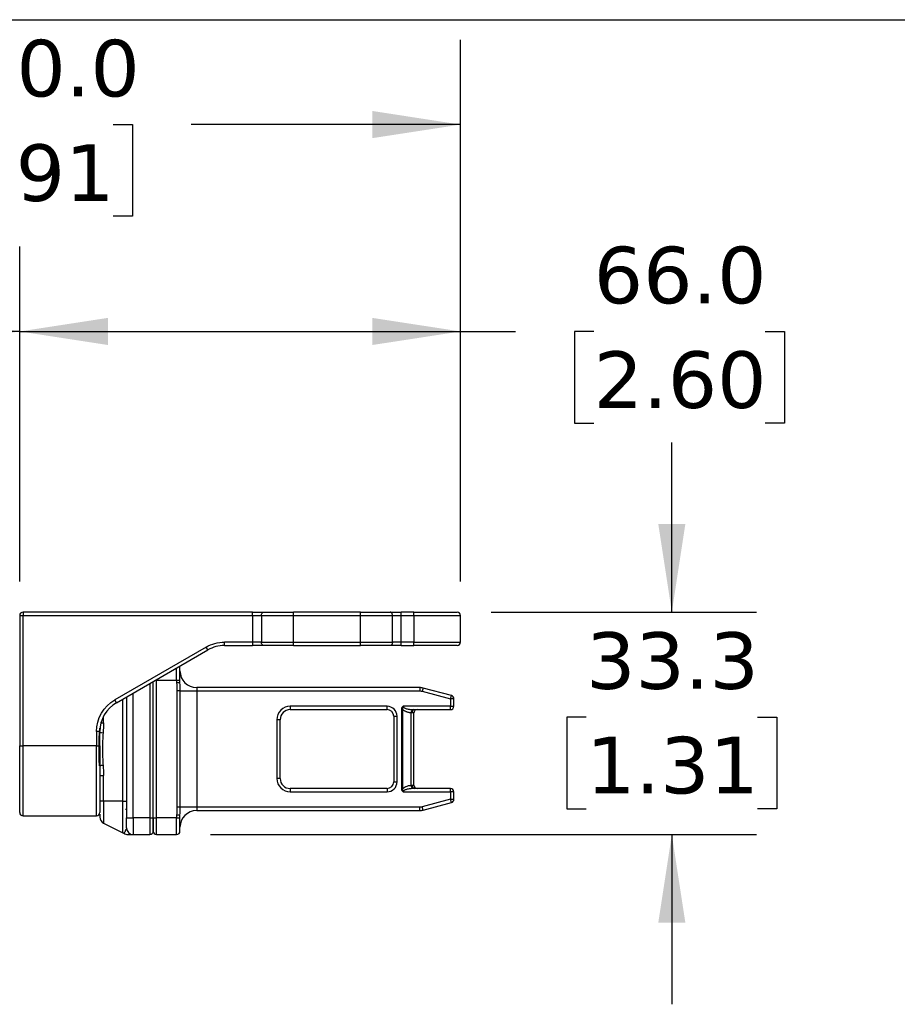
# Model space of a CAD drawing. Header units: millimetres. Extents: x 25 to 1092, y 25 to 838.
# Tile 70 of 81: x 700 to 832, y 691 to 838. Entities that reach past the tile are written whole.
import ezdxf

# ---------------------------------------------------------------- set-up
doc = ezdxf.new("R2010")
doc.units = ezdxf.units.MM
doc.header["$LTSCALE"] = 4
doc.linetypes.add('SLD-Solid', pattern=[0])
doc.layers.add('DIMENSIONS', color=140, linetype='SLD-Solid', lineweight=25)
doc.layers.add('TEXT', color=140, linetype='SLD-Solid', lineweight=25)
doc.styles.add('SLDTEXTSTYLE0', font='VERDANA.TTF')
doc.dimstyles.new('SLDDIMSTYLE1', dxfattribs={"dimtxt": 8.632031, "dimasz": 13.208, "dimexe": 0, "dimexo": 0.0625, "dimgap": 2.158008, "dimtad": 0, "dimtih": 1, "dimtoh": 1, "dimrnd": 1e-09, "dimzin": 4, "dimdsep": 46, "dimtxsty": 'SLDTEXTSTYLE0', "dimsah": 1, "dimcen": 0.09, "dimadec": 0, "dimazin": 1, "dimtfac": 1, "dimtofl": 0, "dimtmove": 0, "dimatfit": 3, "dimfxl": 0, "dimfrac": 2, "dimtolj": 1, "dimtzin": 12, "dimarcsym": 0})
doc.dimstyles.new('SLDDIMSTYLE2', dxfattribs={"dimtxt": 8.632031, "dimasz": 13.208, "dimexe": 0, "dimexo": 0.0625, "dimgap": 2.158008, "dimtad": 0, "dimtih": 1, "dimtoh": 1, "dimrnd": 1e-09, "dimzin": 12, "dimdsep": 46, "dimtxsty": 'SLDTEXTSTYLE0', "dimsah": 1, "dimcen": 0.09, "dimadec": 0, "dimazin": 3, "dimtfac": 1, "dimtmove": 0, "dimatfit": 0, "dimfxl": 0, "dimfrac": 2, "dimtolj": 1, "dimtzin": 12, "dimarcsym": 0})

# ---------------------------------------------------------------- blocks, each defined once
blk = doc.blocks.new('_D_16')
at = {"layer": 'DIMENSIONS'}
for p, q in [((616.16, 750.18), (616.16, 804.24)), ((700.16, 754.12), (700.16, 804.24)), ((616.16, 791.54), (636.08, 791.54)), ((647.77, 791.54), (644.87, 791.54)), ((644.87, 791.54), (644.87, 777.82)), ((673.42, 791.54), (676.32, 791.54)), ((676.32, 791.54), (676.32, 777.82)), ((700.16, 791.54), (685.12, 791.54)), ((644.87, 777.82), (647.77, 777.82)), ((676.32, 777.82), (673.42, 777.82))]:
    blk.add_line(p, q, dxfattribs=at)
for points in [[(616.16, 791.54), (629.37, 789.51), (629.37, 793.57)], [(700.16, 791.54), (686.95, 793.57), (686.95, 789.51)]]:
    blk.add_solid(points, dxfattribs=at)
at = {"layer": 'DIMENSIONS', "char_height": 8.467, "attachment_point": 1, "style": 'SLDTEXTSTYLE0'}
for s, insert in [('84.0', (647.77, 804.23)), ('3.31', (647.77, 788.57))]:
    blk.add_mtext(s, dxfattribs=dict(at, insert=insert))
blk = doc.blocks.new('_D_17')
at = {"layer": 'DIMENSIONS'}
for p, q in [((700.16, 754.12), (700.16, 804.24)), ((766.16, 754.12), (766.16, 804.24)), ((700.16, 791.54), (766.16, 791.54)), ((766.16, 791.54), (774.41, 791.54)), ((786.1, 791.54), (783.2, 791.54)), ((783.2, 791.54), (783.2, 777.82)), ((811.75, 791.54), (814.65, 791.54)), ((814.65, 791.54), (814.65, 777.82)), ((783.2, 777.82), (786.1, 777.82)), ((814.65, 777.82), (811.75, 777.82))]:
    blk.add_line(p, q, dxfattribs=at)
for points in [[(700.16, 791.54), (713.37, 789.51), (713.37, 793.57)], [(766.16, 791.54), (752.95, 793.57), (752.95, 789.51)]]:
    blk.add_solid(points, dxfattribs=at)
at = {"layer": 'DIMENSIONS', "char_height": 8.467, "attachment_point": 1, "style": 'SLDTEXTSTYLE0'}
for s, insert in [('66.0', (786.1, 804.23)), ('2.60', (786.1, 788.57))]:
    blk.add_mtext(s, dxfattribs=dict(at, insert=insert))
blk = doc.blocks.new('_D_18')
at = {"layer": 'DIMENSIONS'}
for p, q in [((797.79, 749.54), (797.79, 774.94)), ((770.74, 749.54), (810.49, 749.54)), ((784.96, 733.83), (782.06, 733.83)), ((782.06, 733.83), (782.06, 720.11)), ((810.61, 733.83), (813.51, 733.83)), ((813.51, 733.83), (813.51, 720.11)), ((782.06, 720.11), (784.96, 720.11)), ((813.51, 720.11), (810.61, 720.11)), ((728.74, 716.24), (810.49, 716.24)), ((797.79, 716.24), (797.79, 690.84))]:
    blk.add_line(p, q, dxfattribs=at)
for points in [[(797.79, 749.54), (799.82, 762.74), (795.76, 762.74)], [(797.79, 716.24), (795.76, 703.03), (799.82, 703.03)]]:
    blk.add_solid(points, dxfattribs=at)
at = {"layer": 'DIMENSIONS', "char_height": 8.467, "attachment_point": 1, "style": 'SLDTEXTSTYLE0'}
for s, insert in [('33.3', (784.96, 746.52)), ('1.31', (784.96, 730.87))]:
    blk.add_mtext(s, dxfattribs=dict(at, insert=insert))
blk = doc.blocks.new('_D_19')
at = {"layer": 'DIMENSIONS'}
for p, q in [((616.16, 734.12), (616.16, 835.2)), ((766.16, 754.12), (766.16, 835.2)), ((616.16, 822.5), (676.78, 822.5)), ((688.48, 822.5), (685.58, 822.5)), ((685.58, 822.5), (685.58, 808.78)), ((714.13, 822.5), (717.03, 822.5)), ((717.03, 822.5), (717.03, 808.78)), ((766.16, 822.5), (725.83, 822.5)), ((685.58, 808.78), (688.48, 808.78)), ((717.03, 808.78), (714.13, 808.78))]:
    blk.add_line(p, q, dxfattribs=at)
for points in [[(616.16, 822.5), (629.37, 820.47), (629.37, 824.54)], [(766.16, 822.5), (752.95, 824.54), (752.95, 820.47)]]:
    blk.add_solid(points, dxfattribs=at)
at = {"layer": 'DIMENSIONS', "char_height": 8.467, "attachment_point": 1, "style": 'SLDTEXTSTYLE0'}
for s, insert in [('150.0', (684.89, 835.19)), ('5.91', (688.48, 819.54))]:
    blk.add_mtext(s, dxfattribs=dict(at, insert=insert))

msp = doc.modelspace()

# ---------------------------------------------------------------- linework, layer by layer
for p, q in [((700.159, 749.036), (700.659, 749.036)), ((700.159, 749.036), (700.159, 729.536)), ((700.659, 749.536), (700.659, 749.036)), ((735.036, 749.536), (700.659, 749.536)), ((700.659, 729.536), (700.659, 749.036)), ((700.659, 749.036), (735.036, 749.036)), ((735.036, 749.036), (735.036, 749.536)), ((735.036, 749.036), (736.353, 749.036)), ((735.036, 749.036), (735.036, 745.036)), ((736.353, 749.036), (741.159, 749.036)), ((736.353, 749.036), (736.353, 745.036)), ((741.159, 749.036), (741.159, 749.536)), ((751.159, 749.536), (741.159, 749.536)), ((741.159, 749.036), (751.159, 749.036)), ((741.159, 745.036), (741.159, 749.036)), ((751.159, 749.036), (751.159, 749.536)), ((751.159, 749.036), (755.965, 749.036)), ((751.159, 745.036), (751.159, 749.036)), ((755.965, 745.036), (755.965, 749.036)), ((755.965, 749.036), (757.282, 749.036)), ((757.282, 749.036), (757.282, 749.536)), ((759.159, 749.536), (757.282, 749.536)), ((757.282, 745.036), (757.282, 749.036)), ((757.282, 749.036), (759.159, 749.036)), ((759.159, 749.036), (759.159, 749.536)), ((759.159, 749.036), (766.159, 749.036)), ((759.159, 749.036), (759.159, 745.036)), ((766.159, 745.036), (766.159, 749.036)), ((728.069, 744.299), (714.409, 736.412)), ((728.319, 743.866), (728.069, 744.299)), ((735.036, 745.036), (730.819, 745.036)), ((730.819, 744.536), (730.819, 745.036)), ((730.819, 744.536), (735.036, 744.536)), ((736.353, 745.036), (735.036, 745.036)), ((735.036, 745.036), (735.036, 744.536)), ((736.353, 745.036), (741.159, 745.036)), ((741.159, 744.536), (741.159, 745.036)), ((741.159, 745.036), (751.159, 745.036)), ((741.159, 744.536), (751.159, 744.536)), ((751.159, 745.036), (755.965, 745.036)), ((751.159, 744.536), (751.159, 745.036)), ((757.282, 745.036), (755.965, 745.036)), ((757.282, 744.536), (757.282, 745.036)), ((759.159, 745.036), (757.282, 745.036)), ((757.282, 744.536), (759.159, 744.536)), ((759.159, 745.036), (766.159, 745.036)), ((759.159, 744.536), (759.159, 745.036)), ((714.659, 735.979), (728.319, 743.866)), ((723.659, 739.336), (723.659, 741.175)), ((719.659, 738.866), (719.659, 718.736)), ((720.159, 718.736), (720.159, 739.154)), ((720.473, 739.336), (720.659, 739.336)), ((720.659, 739.336), (720.659, 739.443)), ((720.659, 739.336), (723.659, 739.336)), ((720.659, 718.736), (720.659, 739.336)), ((723.659, 739.336), (723.659, 738.935)), ((723.659, 739.336), (724.159, 739.336)), ((724.159, 738.935), (723.659, 738.935)), ((724.159, 738.935), (724.159, 739.336)), ((716.143, 736.836), (716.159, 736.836)), ((716.159, 736.845), (716.159, 718.736)), ((717.159, 718.736), (717.159, 737.422)), ((723.669, 737.736), (723.669, 720.336)), ((724.168, 737.736), (723.669, 737.736)), ((724.168, 720.336), (724.168, 737.736)), ((724.168, 737.736), (726.659, 737.736)), ((726.659, 738.236), (726.659, 737.736)), ((760.044, 738.236), (726.659, 738.236)), ((726.659, 737.736), (726.659, 720.336)), ((726.659, 737.736), (760.044, 737.736)), ((760.044, 738.236), (760.044, 737.736)), ((760.562, 738.168), (760.432, 737.685)), ((760.432, 737.685), (764.659, 736.552)), ((764.788, 737.035), (760.562, 738.168)), ((764.659, 736.552), (764.788, 737.035)), ((714.659, 735.979), (714.409, 736.412)), ((715.606, 721.236), (715.606, 736.526)), ((755.159, 735.436), (740.659, 735.436)), ((740.659, 735.436), (740.659, 734.936)), ((755.159, 734.936), (755.159, 735.436)), ((764.659, 735.436), (757.561, 735.436)), ((764.659, 736.552), (764.659, 735.436)), ((765.159, 736.552), (764.659, 736.552)), ((764.659, 734.936), (764.659, 735.436)), ((764.659, 735.436), (765.159, 735.436)), ((765.159, 735.436), (765.159, 736.552)), ((712.712, 732.975), (712.712, 733.934)), ((740.659, 734.936), (755.159, 734.936)), ((756.159, 733.936), (756.159, 724.136)), ((756.159, 733.936), (756.659, 733.936)), ((756.659, 724.136), (756.659, 733.936)), ((757.32, 734.96), (757.32, 723.112)), ((757.52, 734.96), (757.32, 734.96)), ((757.52, 723.112), (757.52, 734.96)), ((758.759, 723.622), (758.759, 734.449)), ((759.159, 734.436), (758.897, 734.436)), ((759.159, 723.636), (759.159, 734.436)), ((759.233, 734.936), (764.659, 734.936)), ((712.338, 732.975), (712.712, 732.975)), ((738.659, 733.436), (738.659, 724.636)), ((739.159, 733.436), (738.659, 733.436)), ((739.159, 724.636), (739.159, 733.436)), ((711.659, 731.649), (711.659, 729.536)), ((712.159, 731.649), (711.659, 731.649)), ((712.13, 732.169), (712.108, 731.549)), ((712.159, 729.536), (712.159, 731.649)), ((700.159, 729.536), (700.659, 729.536)), ((711.659, 729.536), (700.659, 729.536)), ((700.659, 719.036), (700.659, 729.536)), ((711.659, 729.536), (712.159, 729.536)), ((711.659, 719.036), (711.659, 729.536)), ((712.159, 725.096), (712.712, 725.096)), ((712.712, 721.236), (712.712, 725.096)), ((739.159, 724.636), (738.659, 724.636)), ((756.159, 724.136), (756.659, 724.136)), ((758.897, 723.636), (759.159, 723.636)), ((740.659, 723.136), (740.659, 722.636)), ((755.159, 723.136), (740.659, 723.136)), ((740.659, 722.636), (755.159, 722.636)), ((755.159, 723.136), (755.159, 722.636)), ((757.52, 723.112), (757.32, 723.112)), ((757.561, 722.636), (764.659, 722.636)), ((764.659, 723.136), (759.233, 723.136)), ((764.659, 722.636), (764.659, 723.136)), ((764.659, 722.636), (764.659, 721.519)), ((765.159, 722.636), (764.659, 722.636)), ((765.159, 721.519), (765.159, 722.636)), ((712.712, 721.236), (712.159, 721.236)), ((712.712, 721.236), (712.712, 717.959)), ((715.606, 721.236), (712.712, 721.236)), ((715.606, 721.236), (716.159, 721.236)), ((715.606, 716.512), (715.606, 721.236)), ((764.659, 721.519), (760.432, 720.387)), ((760.562, 719.904), (764.788, 721.036)), ((764.788, 721.036), (764.659, 721.519)), ((764.659, 721.519), (765.159, 721.519)), ((716.009, 720.036), (716.159, 720.036)), ((724.168, 720.336), (723.669, 720.336)), ((726.659, 720.336), (724.168, 720.336)), ((726.659, 720.336), (726.659, 719.836)), ((760.044, 720.336), (726.659, 720.336)), ((726.659, 719.836), (760.044, 719.836)), ((760.044, 719.836), (760.044, 720.336)), ((760.562, 719.904), (760.432, 720.387)), ((700.659, 719.036), (711.659, 719.036)), ((712.712, 717.959), (715.606, 716.512)), ((716.159, 718.736), (717.159, 718.736)), ((717.159, 718.736), (717.159, 716.236)), ((719.659, 718.736), (717.159, 718.736)), ((719.659, 718.736), (719.659, 716.236)), ((719.659, 718.736), (720.159, 718.736)), ((720.159, 718.736), (720.659, 718.736)), ((723.659, 718.736), (720.659, 718.736)), ((720.659, 716.236), (720.659, 718.736)), ((723.659, 719.137), (723.659, 718.736)), ((724.159, 719.137), (723.659, 719.137)), ((723.659, 718.736), (724.159, 718.736)), ((723.659, 716.236), (723.659, 718.736)), ((724.159, 718.736), (724.159, 719.137)), ((715.757, 716.437), (715.776, 716.458)), ((715.804, 716.493), (715.784, 716.47)), ((717.159, 716.236), (719.659, 716.236)), ((720.659, 716.236), (723.659, 716.236))]:
    msp.add_line(p, q)
at = {"flags": 128}
for points in [[(736.353, 749.036), (736.359, 749.133), (736.378, 749.227), (736.408, 749.313), (736.449, 749.389), (736.499, 749.451), (736.556, 749.498), (736.618, 749.526), (736.682, 749.536)], [(755.965, 749.036), (755.959, 749.133), (755.94, 749.227), (755.91, 749.313), (755.869, 749.389), (755.819, 749.451), (755.762, 749.498), (755.7, 749.526), (755.636, 749.536)], [(736.682, 744.536), (736.618, 744.545), (736.556, 744.574), (736.499, 744.62), (736.449, 744.682), (736.408, 744.758), (736.378, 744.844), (736.359, 744.938), (736.353, 745.036)], [(755.965, 745.036), (755.959, 744.938), (755.94, 744.844), (755.91, 744.758), (755.869, 744.682), (755.819, 744.62), (755.762, 744.574), (755.7, 744.545), (755.636, 744.536)], [(724.159, 741.336), (724.149, 741.433), (724.144, 741.455)]]:
    msp.add_lwpolyline(points, dxfattribs=at)
for centre, radius, start, end in [((700.659, 749.036), 0.5, 90, 180), ((765.659, 749.036), 0.5, 0, 90), ((730.819, 739.536), 5, 90, 120), ((765.659, 745.036), 0.5, 270, 0), ((726.659, 740.736), 2.5, 180, 270), ((760.044, 736.236), 2, 75, 90), ((764.659, 736.552), 0.5, 0, 75), ((717.159, 731.649), 5, 120, 180), ((764.659, 735.436), 0.5, 270, 0), ((740.659, 733.436), 1.5, 90, 180), ((755.159, 733.936), 1, 0, 90), ((759.304, 734.483), 0.547, 122.73226, 183.5106), ((759.335, 734.504), 0.443, 103.26346, 188.87845), ((759.659, 734.436), 0.5, 90, 180), ((713.307, 738.735), 7.288, 260.93437, 264.75448), ((713.008, 721.865), 4.744, 94.43203, 100.92612), ((740.659, 724.636), 1.5, 180, 270), ((755.159, 724.136), 1, 270, 0), ((759.304, 723.589), 0.547, 176.4894, 237.26774), ((759.335, 723.567), 0.443, 171.12155, 256.73654), ((759.659, 723.636), 0.5, 180, 270), ((764.659, 722.636), 0.5, 0, 90), ((764.659, 721.519), 0.5, 285, 0), ((700.659, 719.536), 0.5, 180, 270), ((711.659, 719.536), 0.5, 270, 0), ((726.659, 717.336), 2.5, 90, 180), ((760.044, 721.836), 2, 270, 285), ((713.159, 718.854), 1, 180, 243.43495), ((715.159, 715.618), 1, 53.73598, 63.43495), ((717.159, 717.236), 1, 180, 270), ((719.659, 716.736), 0.5, 270, 0), ((720.659, 716.736), 0.5, 180, 270), ((723.659, 716.736), 0.5, 270, 0)]:
    msp.add_arc(centre, radius, start, end)
for points in [[(735.036, 749.536), (735.641, 749.536), (736.226, 749.536), (736.682, 749.536)], [(736.682, 749.536), (737.921, 749.536), (739.512, 749.536), (741.159, 749.536)], [(751.159, 749.536), (752.806, 749.536), (754.396, 749.536), (755.636, 749.536)], [(755.636, 749.536), (756.092, 749.536), (756.676, 749.536), (757.282, 749.536)], [(728.069, 744.299), (728.905, 744.782), (729.854, 745.036), (730.819, 745.036)], [(741.159, 744.536), (739.512, 744.536), (737.921, 744.536), (736.682, 744.536)], [(755.636, 744.536), (754.396, 744.536), (752.806, 744.536), (751.159, 744.536)], [(724.159, 739.336), (724.159, 740.439), (724.159, 741.336), (724.159, 741.336)], [(723.659, 738.935), (723.659, 738.535), (723.669, 738.135), (723.669, 737.736)], [(724.168, 737.736), (724.168, 738.142), (724.159, 738.546), (724.159, 738.935)], [(760.044, 737.736), (760.175, 737.736), (760.306, 737.718), (760.432, 737.685)], [(711.659, 731.649), (711.659, 733.614), (712.707, 735.43), (714.409, 736.412)], [(756.659, 733.936), (756.659, 734.764), (755.987, 735.436), (755.159, 735.436)], [(712.712, 732.975), (712.712, 732.474), (712.681, 731.975), (712.641, 731.477)], [(712.641, 726.594), (712.681, 726.096), (712.712, 725.597), (712.712, 725.096)], [(738.659, 724.636), (738.659, 723.532), (739.555, 722.636), (740.659, 722.636)], [(723.669, 720.336), (723.669, 719.936), (723.659, 719.536), (723.659, 719.137)], [(724.159, 719.137), (724.159, 719.525), (724.168, 719.93), (724.168, 720.336)], [(760.432, 720.387), (760.306, 720.353), (760.175, 720.336), (760.044, 720.336)], [(716.159, 717.236), (716.159, 717.236), (716.159, 717.908), (716.159, 718.736)], [(720.159, 718.736), (720.159, 717.632), (720.159, 716.736), (720.159, 716.736)], [(724.159, 716.736), (724.159, 716.736), (724.159, 717.632), (724.159, 718.736)]]:
    msp.add_open_spline(points, degree=3)
for points, knots in [([(759.159, 749.536), (760.883, 749.536), (762.536, 749.536), (764.974, 749.536), (765.659, 749.536), (765.659, 749.536)], [0, 0, 0, 0, 0.5, 0.5, 1, 1, 1, 1]), ([(736.682, 744.536), (736.644, 744.536), (736.567, 744.536), (736.446, 744.536), (736.32, 744.536), (736.19, 744.536), (736.055, 744.536), (735.87, 744.536), (735.631, 744.536), (735.336, 744.536), (735.136, 744.536), (735.036, 744.536)], [0, 0, 0, 0, 0.0838127, 0.1670394, 0.2499799, 0.3329371, 0.4162138, 0.5001092, 0.6670773, 0.8328992, 1, 1, 1, 1]), ([(757.282, 744.536), (757.232, 744.536), (757.132, 744.536), (756.982, 744.536), (756.835, 744.536), (756.689, 744.536), (756.544, 744.536), (756.355, 744.536), (756.127, 744.536), (755.868, 744.536), (755.713, 744.536), (755.636, 744.536)], [0, 0, 0, 0, 0.0838127, 0.1670394, 0.2499799, 0.3329371, 0.4162138, 0.5001092, 0.6670773, 0.8328992, 1, 1, 1, 1]), ([(765.659, 744.536), (765.659, 744.536), (764.974, 744.536), (762.536, 744.536), (760.883, 744.536), (759.159, 744.536)], [0, 0, 0, 0, 0.5, 0.5, 1, 1, 1, 1]), ([(740.659, 735.436), (740.129, 735.436), (739.62, 735.225), (738.87, 734.475), (738.659, 733.966), (738.659, 733.436)], [0, 0, 0, 0, 0.5, 0.5, 1, 1, 1, 1]), ([(757.561, 735.436), (757.516, 735.42), (757.478, 735.389), (757.416, 735.318), (757.392, 735.277), (757.335, 735.148), (757.32, 735.053), (757.32, 734.96)], [0, 0, 0, 0, 0.25, 0.25, 0.5, 0.5, 1, 1, 1, 1]), ([(757.52, 734.96), (757.502, 735.031), (757.493, 735.105), (757.5, 735.217), (757.506, 735.255), (757.521, 735.313), (757.527, 735.333), (757.541, 735.377), (757.549, 735.399), (757.561, 735.436)], [0, 0, 0, 0, 0.5, 0.5, 0.75, 0.75, 0.875, 0.875, 1, 1, 1, 1]), ([(757.561, 735.436), (757.562, 735.424), (757.563, 735.401), (757.576, 735.367), (757.597, 735.333), (757.625, 735.299), (757.686, 735.245), (757.801, 735.177), (757.979, 735.106), (758.202, 735.044), (758.446, 734.997), (758.721, 734.961), (758.906, 734.949), (759.009, 734.942)], [0, 0, 0, 0, 0.0204786, 0.0421236, 0.0658617, 0.0924014, 0.1222522, 0.2163852, 0.3397917, 0.4794929, 0.6508485, 0.8065659, 1, 1, 1, 1]), ([(758.759, 734.449), (758.707, 734.455), (758.605, 734.466), (758.455, 734.493), (758.31, 734.528), (758.171, 734.57), (758.028, 734.623), (757.885, 734.689), (757.747, 734.769), (757.624, 734.857), (757.554, 734.926), (757.52, 734.96)], [0, 0, 0, 0, 0.11682652, 0.2302295, 0.34048253, 0.44788333, 0.55275386, 0.67734275, 0.79270743, 0.89984534, 1, 1, 1, 1]), ([(758.897, 734.436), (758.877, 734.436), (758.834, 734.438), (758.785, 734.445), (758.759, 734.449)], [0, 0, 0, 0, 0.45649984, 1, 1, 1, 1]), ([(759.009, 734.942), (759.048, 734.941), (759.124, 734.937), (759.198, 734.936), (759.233, 734.936)], [0, 0, 0, 0, 0.51460284, 1, 1, 1, 1]), ([(712.108, 726.523), (712.085, 726.949), (712.074, 727.368), (712.061, 728.203), (712.058, 728.619), (712.058, 729.451), (712.061, 729.866), (712.074, 730.703), (712.085, 731.123), (712.108, 731.549)], [0, 0, 0, 0, 0.25, 0.25, 0.5, 0.5, 0.75, 0.75, 1, 1, 1, 1]), ([(712.641, 731.477), (712.575, 730.665), (712.551, 729.849), (712.551, 728.221), (712.575, 727.407), (712.641, 726.594)], [0, 0, 0, 0, 0.5, 0.5, 1, 1, 1, 1]), ([(700.159, 719.536), (700.159, 719.536), (700.159, 720.589), (700.159, 724.34), (700.159, 726.884), (700.159, 729.536)], [0, 0, 0, 0, 0.5, 0.5, 1, 1, 1, 1]), ([(712.159, 729.536), (712.159, 729.434), (712.159, 729.23), (712.159, 728.926), (712.159, 728.622), (712.159, 728.319), (712.159, 728.017), (712.159, 727.498), (712.159, 726.768), (712.159, 725.836), (712.159, 724.928), (712.159, 723.752), (712.159, 722.414), (712.159, 721.328), (712.159, 720.641), (712.159, 720.228), (712.159, 719.91), (712.159, 719.715), (712.159, 719.604), (712.159, 719.546), (712.159, 719.539), (712.159, 719.536)], [0, 0, 0, 0, 0.0194533, 0.0388722, 0.0582749, 0.0776795, 0.0971041, 0.1165667, 0.1783135, 0.2400936, 0.3044146, 0.3687691, 0.5000067, 0.6312443, 0.6955653, 0.7599198, 0.8216665, 0.8834467, 0.9223145, 0.9611172, 1, 1, 1, 1]), ([(755.159, 722.636), (755.557, 722.636), (755.938, 722.794), (756.501, 723.356), (756.659, 723.738), (756.659, 724.136)], [0, 0, 0, 0, 0.5, 0.5, 1, 1, 1, 1]), ([(757.52, 723.112), (757.542, 723.134), (757.587, 723.18), (757.663, 723.242), (757.745, 723.3), (757.836, 723.354), (757.933, 723.405), (758.075, 723.468), (758.265, 723.533), (758.506, 723.592), (758.673, 723.612), (758.759, 723.622)], [0, 0, 0, 0, 0.0660147, 0.1349545, 0.2072273, 0.2831875, 0.3631404, 0.4473479, 0.6233025, 0.8070591, 1, 1, 1, 1]), ([(758.759, 723.622), (758.785, 723.626), (758.834, 723.633), (758.877, 723.635), (758.897, 723.636)], [0, 0, 0, 0, 0.54350016, 1, 1, 1, 1]), ([(757.32, 723.112), (757.32, 723.018), (757.335, 722.924), (757.392, 722.794), (757.416, 722.753), (757.478, 722.682), (757.516, 722.651), (757.561, 722.636)], [0, 0, 0, 0, 0.5, 0.5, 0.75, 0.75, 1, 1, 1, 1]), ([(757.561, 722.636), (757.549, 722.672), (757.541, 722.695), (757.527, 722.738), (757.521, 722.758), (757.506, 722.817), (757.5, 722.854), (757.493, 722.967), (757.502, 723.04), (757.52, 723.112)], [0, 0, 0, 0, 0.125, 0.125, 0.25, 0.25, 0.5, 0.5, 1, 1, 1, 1]), ([(759.009, 723.129), (758.938, 723.125), (758.806, 723.117), (758.621, 723.097), (758.417, 723.069), (758.202, 723.027), (757.979, 722.965), (757.801, 722.895), (757.677, 722.822), (757.606, 722.753), (757.568, 722.696), (757.563, 722.655), (757.561, 722.636)], [0, 0, 0, 0, 0.1331792, 0.2495979, 0.3492696, 0.5206498, 0.6604115, 0.7838362, 0.8780105, 0.9258472, 0.9654115, 1, 1, 1, 1]), ([(759.233, 723.136), (759.198, 723.135), (759.124, 723.134), (759.048, 723.131), (759.009, 723.129)], [0, 0, 0, 0, 0.48539716, 1, 1, 1, 1]), ([(712.159, 719.304), (712.159, 719.284), (712.159, 719.159), (712.159, 718.942), (712.159, 718.889), (712.159, 718.854)], [0, 0, 0, 0, 0.06412341, 0.39377979, 1, 1, 1, 1]), ([(720.159, 716.736), (720.159, 716.736), (720.159, 716.738), (720.159, 716.75), (720.159, 716.769), (720.159, 716.797), (720.159, 716.832), (720.159, 716.907), (720.159, 717.052), (720.159, 717.312), (720.159, 717.629), (720.159, 717.948), (720.159, 718.237), (720.159, 718.484), (720.159, 718.652), (720.159, 718.736)], [0, 0, 0, 0, 0.0402761, 0.0802426, 0.1200582, 0.159883, 0.1998773, 0.2401994, 0.3700431, 0.5000574, 0.6299012, 0.7599156, 0.8401208, 0.919721, 1, 1, 1, 1]), ([(715.748, 716.433), (715.842, 716.378), (716.031, 716.265), (716.266, 716.246), (716.384, 716.236)], [0, 0, 0, 0, 0.4970167, 1, 1, 1, 1]), ([(716.159, 717.236), (716.066, 716.988), (715.909, 716.569), (715.834, 716.515), (715.804, 716.493)], [0, 0, 0, 0, 0.5924133, 1, 1, 1, 1]), ([(716.386, 716.236), (716.387, 716.236), (716.395, 716.236), (716.449, 716.236), (716.515, 716.236), (716.603, 716.236), (716.742, 716.236), (716.936, 716.236), (717.118, 716.236), (717.146, 716.236), (717.159, 716.236)], [0, 0, 0, 0, 0.0067537, 0.0844401, 0.1723658, 0.2369992, 0.3384821, 0.5634685, 0.7868571, 1, 1, 1, 1])]:
    msp.add_open_spline(points, degree=3, knots=knots)
at = {"layer": 'TEXT'}
msp.add_line((25.4, 838.2), (1092.2, 838.2), dxfattribs=at)

# ---------------------------------------------------------------- dimensions: what is measured, and where the dimension line sits
at = {"layer": 'DIMENSIONS'}
for base, p1, p2, picture, middle in [((616.159, 822.504), (766.159, 749.036), (616.159, 729.036), '_D_19', (701.304, 822.504)), ((700.159, 791.54), (616.159, 745.103), (700.159, 749.036), '_D_16', (660.599, 791.54)), ((766.159, 791.54), (700.159, 749.036), (766.159, 749.036), '_D_17', (798.928, 791.54))]:
    dim = msp.add_linear_dim(base=base, p1=p1, p2=p2, dimstyle='SLDDIMSTYLE1', dxfattribs=at)
    dim.commit()
    dim.dimension.update_dxf_attribs({"geometry": picture, "text_midpoint": middle, "dimtype": 160})
dim = msp.add_linear_dim(base=(797.787, 716.236), p1=(765.659, 749.536), p2=(723.659, 716.236), angle=90, dimstyle='SLDDIMSTYLE2', dxfattribs=at)
dim.commit()
dim.dimension.update_dxf_attribs({"geometry": '_D_18', "text_midpoint": (797.787, 733.831), "dimtype": 160})

doc.saveas('drawing.dxf')
